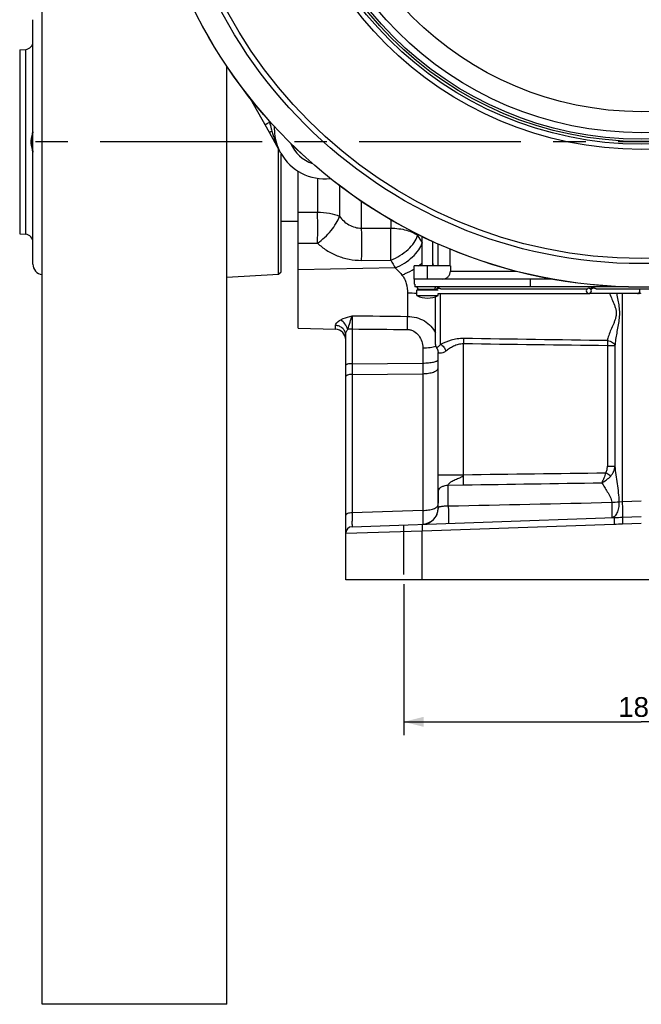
# Model space of a CAD drawing. Header units: millimetres. Extents: x 0 to 1189, y 0 to 841.
# Tile 3 of 68: x 139 to 233, y 267 to 416. Entities that reach past the tile are written whole.
import ezdxf

# ---------------------------------------------------------------- set-up
doc = ezdxf.new("R2010")
doc.units = ezdxf.units.MM
doc.header["$LTSCALE"] = 65.395
doc.linetypes.add('CENTER', pattern=[0.6, 0.375, -0.075, 0.075, -0.075])
doc.layers.get('0').update_dxf_attribs({"linetype": 'CONTINUOUS'})
doc.layers.add('3_ALL_AXES', color=7, linetype='CONTINUOUS')
doc.layers.add('LAY0001', color=7, linetype='CONTINUOUS')
doc.styles.get("Standard").update_dxf_attribs({"font": 'arial.ttf'})
doc.dimstyles.new('DIMSTYLE_2', dxfattribs={"dimtxt": 3, "dimasz": 3, "dimexe": 2, "dimexo": 1.5, "dimgap": 0.75, "dimtad": 1, "dimdec": 1, "dimlfac": 2.5, "dimdsep": 46, "dimtxsty": 'Standard', "dimblk": '_FILLED', "dimblk1": '_FILLED', "dimblk2": '_FILLED', "dimcen": 0.09, "dimadec": 1, "dimazin": 2, "dimtp": 0.5, "dimtm": 0.5, "dimtfac": 1, "dimtdec": 1, "dimtofl": 0, "dimtmove": 0, "dimatfit": 3, "dimldrblk": '_FILLED', "dimfxl": 0, "dimtolj": 1, "dimarcsym": 0})

# ---------------------------------------------------------------- blocks, each defined once
blk = doc.blocks.new('_FILLED')
at = {"color": 0, "linetype": 'ByBlock'}
blk.add_solid([(0, 0), (-1, 0.25), (-1, -0.25)], dxfattribs=at)
blk = doc.blocks.new('*D18')
at = {"color": 2, "linetype": 'Continuous'}
for p, q in [((197.1, 330.58), (197.1, 307.72)), ((269.1, 330.58), (269.1, 307.72)), ((197.1, 309.72), (233.1, 309.72)), ((269.1, 309.72), (233.1, 309.72))]:
    blk.add_line(p, q, dxfattribs=at)
at = {"color": 2, "linetype": 'Continuous', "xscale": 3, "yscale": 3, "zscale": 3, "rotation": 180}
blk.add_blockref('_FILLED', (197.1, 309.72), dxfattribs=at)
at = {"color": 2, "linetype": 'Continuous', "xscale": 3, "yscale": 3, "zscale": 3}
blk.add_blockref('_FILLED', (269.1, 309.72), dxfattribs=at)
at = {"color": 2, "linetype": 'Continuous', "insert": (233.1, 313.47), "char_height": 3, "width": 6.9926, "attachment_point": 2, "line_spacing_factor": 0.9}
blk.add_mtext('180', dxfattribs=at)

msp = doc.modelspace()

# ---------------------------------------------------------------- linework, layer by layer
at = {"color": 7, "linetype": 'Continuous'}
for p, q in [((142.3, 266.879), (142.3, 528.479)), ((140.9, 379.145), (140.9, 416.213)), ((138.898, 411.619), (139.804, 411.698)), ((138.898, 411.619), (138.898, 383.739)), ((170.3, 266.879), (170.3, 409.138)), ((176.736, 399.089), (173.897, 404.211)), ((178.121, 377.596), (178.121, 396.593)), ((178.5, 377.996), (178.5, 395.911)), ((138.898, 383.739), (139.804, 383.66)), ((204.1, 381.432), (204.1, 378.879)), ((178.121, 377.596), (178.5, 377.996)), ((204.169, 378.879), (198.7, 378.879)), ((198.7, 376.879), (198.7, 378.879)), ((204.169, 378.879), (204.169, 378.079)), ((170.3, 377.186), (178.121, 377.596)), ((219.513, 376.879), (198.7, 376.879)), ((216.266, 376.879), (216.266, 375.679)), ((198.758, 376.079), (198.7, 376.079)), ((198.758, 376.079), (198.758, 375.679)), ((230.816, 375.679), (198.758, 375.679)), ((202.219, 375.279), (199.18, 375.279)), ((202.1, 375.479), (202.246, 375.479)), ((202.1, 375.479), (202.1, 375.279)), ((225.95, 375.479), (225.676, 375.479)), ((232.803, 374.679), (225.154, 374.679)), ((188.3, 331.279), (188.3, 368.398)), ((202.3, 344.879), (202.3, 342.879)), ((189.265, 339.313), (228.988, 340.7)), ((277.9, 331.279), (188.3, 331.279)), ((170.3, 266.879), (142.3, 266.879))]:
    msp.add_line(p, q, dxfattribs=at)
at = {"color": 9, "linetype": 'Continuous'}
for p, q in [((139.804, 383.66), (139.804, 411.698)), ((176.548, 401.055), (176.77, 400.653)), ((184.037, 392.156), (184.037, 387.03)), ((187.374, 391.039), (187.374, 386.415)), ((190.71, 384.605), (190.71, 388.647)), ((195.133, 385.865), (195.133, 384.607)), ((190.71, 384.605), (195.133, 384.607)), ((199.203, 383.479), (199.203, 383.665)), ((199.887, 382.347), (199.9, 382.326)), ((199.887, 382.347), (199.9, 382.326)), ((190.71, 379.715), (195.133, 379.728)), ((200.7, 376.879), (200.7, 378.879)), ((204.169, 378.079), (214.084, 378.079)), ((202.3, 375.199), (199.1, 375.199)), ((186.755, 369.254), (186.755, 369.836)), ((189.265, 369.301), (189.265, 364.029)), ((189.265, 364.029), (199.983, 364.133)), ((189.265, 364.029), (189.265, 362.421)), ((189.265, 362.421), (199.983, 362.524)), ((189.265, 362.421), (189.265, 341.417)), ((230.258, 343.143), (233.1, 343.242)), ((199.983, 341.791), (189.265, 341.417)), ((230.263, 340.75), (233.1, 340.849)), ((199.881, 338.684), (228.988, 339.7)), ((230.266, 339.753), (233.1, 339.852)), ((188.3, 338.313), (199.881, 338.684)), ((199.881, 331.279), (199.881, 338.684))]:
    msp.add_line(p, q, dxfattribs=at)
at = {"color": 7, "linetype": 'Continuous'}
msp.add_circle((233.1, 451.279), 75.636, dxfattribs=at)
at = {"color": 9, "linetype": 'Continuous'}
for radius in [75.615, 72.065, 71.285, 54.744, 53.946, 52.215, 49.023]:
    msp.add_circle((233.1, 451.279), radius, dxfattribs=at)
at = {"color": 7, "linetype": 'Continuous'}
for centre, radius, start, end in [((139.7, 412.893), 1.2, 275, 360), ((185.1, 399.679), 5.6, 203.31746, 250.847), ((139.7, 382.464), 1.2, 0, 85), ((142.5, 379.145), 1.6, 180, 262.8153), ((199.5, 375.679), 0.4, 180, 270), ((199.18, 375.199), 0.08, 90, 180), ((201.9, 375.679), 0.4, 244.00521, 300), ((201.9, 375.679), 0.4, 330, 360), ((232.803, 375.079), 0.4, 42.20041, 48.72999), ((232.803, 375.079), 0.4, 270, 317.79959), ((186.7, 367.655), 1.6, 0.48113, 88), ((189.3, 338.313), 1, 92, 180)]:
    msp.add_arc(centre, radius, start, end, dxfattribs=at)
at = {"color": 9, "linetype": 'Continuous'}
for centre, radius, start, end in [((185.105, 399.68), 8.392, 172.41251, 173.33926), ((212.708, 408.959), 36.885, 193.01334, 194.57172), ((200.159, 405.718), 23.925, 194.62055, 195.5509), ((559.283, 600.151), 420.243, 211.03674, 211.21707), ((466.436, 537.455), 313.82, 210.17223, 210.41968), ((193.397, 375.976), 8.757, 19.3621, 22.27393), ((197.514, 290.037), 84.68, 88.92687, 89.89643), ((313.144, 370.311), 123.883, 179.53306, 180.46695)]:
    msp.add_arc(centre, radius, start, end, dxfattribs=at)
for points, knots in [([(176.77, 400.653), (176.682, 400.604), (176.554, 400.533), (176.392, 400.442), (176.29, 400.384), (176.215, 400.342), (176.166, 400.314), (176.137, 400.298), (176.116, 400.285), (176.098, 400.275), (176.092, 400.269), (176.084, 400.266), (176.085, 400.265)], [0, 0, 0, 0, 0.3837752, 0.5566333, 0.7079306, 0.8319662, 0.8822521, 0.9240678, 0.9570056, 0.9807707, 0.9951296, 1, 1, 1, 1]), ([(177.111, 399.304), (177.059, 399.275), (176.986, 399.234), (176.894, 399.182), (176.84, 399.151), (176.796, 399.126), (176.769, 399.109), (176.751, 399.1), (176.745, 399.094), (176.735, 399.092), (176.736, 399.089)], [0, 0, 0, 0, 0.4120557, 0.5845379, 0.7302514, 0.8465351, 0.9311706, 0.9611215, 0.9826158, 1, 1, 1, 1]), ([(184.037, 387.03), (184.646, 387.021), (185.782, 386.919), (186.89, 386.624), (187.374, 386.415)], [0, 0, 0, 0, 0.5361324, 1, 1, 1, 1]), ([(184.037, 382.335), (184.056, 383.097), (184.069, 384.662), (184.054, 386.227), (184.037, 387.03)], [0, 0, 0, 0, 0.4872508, 1, 1, 1, 1]), ([(184.037, 382.335), (184.416, 382.596), (185.142, 383.185), (186.092, 384.193), (186.86, 385.272), (187.24, 386.039), (187.374, 386.415)], [0, 0, 0, 0, 0.2584826, 0.5229694, 0.7755177, 1, 1, 1, 1]), ([(187.374, 386.415), (187.56, 386.151), (187.985, 385.654), (188.777, 385.061), (189.705, 384.68), (190.375, 384.6), (190.71, 384.605)], [0, 0, 0, 0, 0.2456313, 0.4937467, 0.7453103, 1, 1, 1, 1]), ([(190.71, 379.715), (190.73, 380.513), (190.745, 382.144), (190.729, 383.774), (190.71, 384.605)], [0, 0, 0, 0, 0.4897796, 1, 1, 1, 1]), ([(195.133, 379.728), (195.153, 380.525), (195.167, 382.151), (195.152, 383.778), (195.133, 384.607)], [0, 0, 0, 0, 0.4896218, 1, 1, 1, 1]), ([(195.133, 384.607), (195.546, 384.601), (196.347, 384.543), (197.473, 384.323), (198.435, 383.985), (198.984, 383.662), (199.203, 383.479)], [0, 0, 0, 0, 0.2889497, 0.5601847, 0.8002198, 1, 1, 1, 1]), ([(184.037, 382.335), (184.451, 381.927), (185.383, 381.181), (187.001, 380.347), (188.806, 379.827), (190.072, 379.713), (190.71, 379.715)], [0, 0, 0, 0, 0.2372511, 0.4840342, 0.7392506, 1, 1, 1, 1]), ([(195.133, 379.728), (195.615, 379.924), (196.538, 380.401), (197.742, 381.31), (198.671, 382.331), (199.088, 383.103), (199.203, 383.479)], [0, 0, 0, 0, 0.2749415, 0.545564, 0.7919984, 1, 1, 1, 1]), ([(195.816, 378.558), (196.301, 378.757), (197.228, 379.24), (198.434, 380.159), (199.362, 381.191), (199.776, 381.968), (199.887, 382.347)], [0, 0, 0, 0, 0.2752165, 0.5460957, 0.7924853, 1, 1, 1, 1]), ([(199.355, 378.879), (199.403, 378.914), (199.589, 379.054), (199.77, 379.2), (199.9, 379.314)], [0, 0, 0, 0, 0.2579872, 1, 1, 1, 1]), ([(195.816, 378.558), (195.904, 378.476), (196.255, 378.133), (196.586, 377.769), (196.824, 377.485)], [0, 0, 0, 0, 0.2446286, 1, 1, 1, 1]), ([(196.824, 377.485), (196.988, 377.551), (197.632, 377.829), (198.254, 378.16), (198.7, 378.437)], [0, 0, 0, 0, 0.2518369, 1, 1, 1, 1]), ([(196.824, 377.485), (196.978, 377.302), (197.247, 376.895), (197.6, 375.971), (197.667, 375.217), (197.667, 374.717)], [0, 0, 0, 0, 0.2430403, 0.4914598, 1, 1, 1, 1]), ([(232.517, 374.679), (232.616, 374.679), (232.824, 374.768), (232.903, 374.977), (232.903, 375.079)], [0, 0, 0, 0, 0.4938725, 1, 1, 1, 1]), ([(232.903, 375.079), (232.903, 375.135), (232.88, 375.248), (232.813, 375.342), (232.772, 375.379)], [0, 0, 0, 0, 0.5026658, 1, 1, 1, 1]), ([(186.755, 369.836), (186.755, 369.909), (186.812, 370.071), (186.985, 370.286), (187.236, 370.498), (187.436, 370.622), (187.546, 370.681)], [0, 0, 0, 0, 0.1816109, 0.4117847, 0.6880374, 1, 1, 1, 1]), ([(187.546, 370.681), (187.674, 370.751), (188.229, 371.012), (188.818, 371.187), (189.265, 371.321)], [0, 0, 0, 0, 0.2387626, 1, 1, 1, 1]), ([(188.604, 369.243), (188.521, 369.536), (188.236, 370.084), (187.799, 370.521), (187.546, 370.681)], [0, 0, 0, 0, 0.504531, 1, 1, 1, 1]), ([(188.604, 369.243), (188.748, 369.597), (188.972, 370.29), (189.161, 370.992), (189.265, 371.321)], [0, 0, 0, 0, 0.5263509, 1, 1, 1, 1]), ([(188.3, 368.398), (188.3, 368.582), (188.217, 368.959), (187.87, 369.431), (187.359, 369.748), (186.958, 369.83), (186.755, 369.836)], [0, 0, 0, 0, 0.2379175, 0.4829659, 0.737922, 1, 1, 1, 1]), ([(188.3, 368.398), (188.3, 368.539), (188.378, 368.838), (188.514, 369.109), (188.604, 369.243)], [0, 0, 0, 0, 0.4664581, 1, 1, 1, 1]), ([(189.265, 369.301), (189.204, 369.301), (188.983, 369.295), (188.761, 369.275), (188.604, 369.243)], [0, 0, 0, 0, 0.2741299, 1, 1, 1, 1]), ([(189.265, 364.029), (189.141, 364.028), (188.911, 364.018), (188.644, 363.983), (188.468, 363.939), (188.372, 363.904), (188.3, 363.857), (188.3, 363.821)], [0, 0, 0, 0, 0.3673267, 0.6790379, 0.8007425, 0.8947912, 1, 1, 1, 1]), ([(189.265, 362.421), (189.14, 362.419), (188.909, 362.402), (188.639, 362.344), (188.466, 362.271), (188.359, 362.206), (188.3, 362.128), (188.3, 362.079)], [0, 0, 0, 0, 0.3461294, 0.6444232, 0.7649627, 0.8632443, 1, 1, 1, 1]), ([(230.263, 340.75), (230.267, 340.758), (230.272, 340.783), (230.281, 340.859), (230.287, 341.003), (230.292, 341.231), (230.293, 341.526), (230.29, 341.878), (230.28, 342.423), (230.268, 342.85), (230.258, 343.143)], [0, 0, 0, 0, 0.0113455, 0.0311683, 0.0958951, 0.1922387, 0.3168864, 0.465493, 0.6328643, 1, 1, 1, 1]), ([(189.265, 341.417), (189.14, 341.415), (188.909, 341.398), (188.639, 341.34), (188.466, 341.267), (188.359, 341.202), (188.3, 341.124), (188.3, 341.075)], [0, 0, 0, 0, 0.3461294, 0.6444232, 0.7649627, 0.8632443, 1, 1, 1, 1]), ([(189.265, 341.417), (189.263, 341.269), (189.261, 340.984), (189.259, 340.579), (189.257, 340.218), (189.257, 339.95), (189.257, 339.764), (189.257, 339.648), (189.258, 339.548), (189.259, 339.466), (189.26, 339.402), (189.261, 339.359), (189.262, 339.335), (189.263, 339.323), (189.264, 339.317), (189.264, 339.313), (189.265, 339.313)], [0, 0, 0, 0, 0.2112238, 0.4054315, 0.5781047, 0.7252057, 0.7880691, 0.8433044, 0.8905893, 0.9296508, 0.9602636, 0.9822515, 0.9899727, 0.9954974, 0.9988262, 1, 1, 1, 1]), ([(228.988, 340.7), (228.987, 340.7), (228.984, 340.691), (228.982, 340.678), (228.979, 340.653), (228.977, 340.604), (228.974, 340.52), (228.974, 340.398), (228.975, 340.248), (228.979, 340.013), (228.984, 339.828), (228.988, 339.7)], [0, 0, 0, 0, 0.0058924, 0.0206451, 0.0446595, 0.0777911, 0.170163, 0.2943299, 0.4455645, 0.6180898, 1, 1, 1, 1]), ([(230.263, 340.75), (230.259, 340.741), (230.257, 340.708), (230.253, 340.645), (230.252, 340.549), (230.251, 340.427), (230.252, 340.28), (230.256, 340.053), (230.261, 339.875), (230.266, 339.753)], [0, 0, 0, 0, 0.0311103, 0.0958417, 0.1921919, 0.3168467, 0.4654614, 0.6328443, 1, 1, 1, 1]), ([(199.881, 339.683), (199.879, 339.683), (199.876, 339.674), (199.874, 339.662), (199.872, 339.637), (199.869, 339.587), (199.867, 339.504), (199.866, 339.381), (199.867, 339.232), (199.871, 338.996), (199.876, 338.811), (199.881, 338.684)], [0, 0, 0, 0, 0.0058928, 0.0206455, 0.0446598, 0.0777914, 0.1701631, 0.2943299, 0.4455645, 0.6180898, 1, 1, 1, 1])]:
    msp.add_open_spline(points, degree=3, knots=knots, dxfattribs=at)
at = {"color": 2, "linetype": 'Continuous'}
msp.add_open_spline([(140.9, 399.228), (140.9, 399.195), (140.895, 399.116), (140.862, 398.946), (140.806, 398.747), (140.742, 398.54), (140.68, 398.335), (140.631, 398.138), (140.597, 397.95), (140.58, 397.769), (140.58, 397.59), (140.597, 397.409), (140.631, 397.221), (140.68, 397.024), (140.741, 396.819), (140.806, 396.612), (140.862, 396.412), (140.895, 396.242), (140.9, 396.163), (140.9, 396.129)], degree=3, dxfattribs=at)
at = {"color": 7, "linetype": 'Continuous'}
for points, knots in [([(140.886, 396.204), (140.871, 396.317), (140.827, 396.55), (140.73, 397.037), (140.653, 397.679), (140.73, 398.321), (140.827, 398.807), (140.871, 399.04), (140.886, 399.153)], [0, 0, 0, 0, 0.1145159, 0.2389056, 0.4999904, 0.7610803, 0.885476, 1, 1, 1, 1]), ([(202.966, 376.879), (203.122, 376.879), (203.438, 376.941), (203.838, 377.208), (204.106, 377.607), (204.169, 377.923), (204.169, 378.079)], [0, 0, 0, 0, 0.2500084, 0.5000131, 0.7500099, 1, 1, 1, 1]), ([(201.594, 375.279), (201.633, 375.279), (201.717, 375.303), (201.815, 375.395), (201.878, 375.527), (201.892, 375.627), (201.892, 375.679)], [0, 0, 0, 0, 0.215602, 0.4527756, 0.7174345, 1, 1, 1, 1]), ([(225.154, 375.479), (225.055, 375.479), (224.847, 375.39), (224.767, 375.18), (224.767, 375.079)], [0, 0, 0, 0, 0.4938725, 1, 1, 1, 1]), ([(224.767, 375.079), (224.767, 374.977), (224.847, 374.768), (225.055, 374.679), (225.154, 374.679)], [0, 0, 0, 0, 0.5061275, 1, 1, 1, 1]), ([(225.54, 375.079), (225.54, 375.18), (225.461, 375.39), (225.253, 375.479), (225.154, 375.479)], [0, 0, 0, 0, 0.5061275, 1, 1, 1, 1]), ([(225.154, 374.679), (225.253, 374.679), (225.461, 374.768), (225.54, 374.977), (225.54, 375.079)], [0, 0, 0, 0, 0.4938725, 1, 1, 1, 1]), ([(225.487, 375.379), (225.472, 375.379), (225.432, 375.402), (225.364, 375.436), (225.274, 375.47), (225.207, 375.479), (225.174, 375.479)], [0, 0, 0, 0, 0.1425455, 0.395528, 0.6969481, 1, 1, 1, 1]), ([(225.619, 375.379), (225.606, 375.379), (225.578, 375.411), (225.55, 375.511), (225.541, 375.608), (225.541, 375.679)], [0, 0, 0, 0, 0.1168991, 0.3344586, 1, 1, 1, 1]), ([(225.696, 375.679), (225.696, 375.608), (225.687, 375.511), (225.659, 375.411), (225.631, 375.379), (225.619, 375.379)], [0, 0, 0, 0, 0.6655409, 0.8831006, 1, 1, 1, 1]), ([(226.264, 375.379), (226.248, 375.379), (226.208, 375.402), (226.14, 375.436), (226.051, 375.47), (225.984, 375.479), (225.95, 375.479)], [0, 0, 0, 0, 0.142546, 0.3954949, 0.6969165, 1, 1, 1, 1])]:
    msp.add_open_spline(points, degree=3, knots=knots, dxfattribs=at)
for points in [[(140.886, 399.153), (140.891, 399.198), (140.896, 399.243), (140.898, 399.288)], [(140.898, 396.069), (140.896, 396.114), (140.891, 396.159), (140.886, 396.204)]]:
    msp.add_open_spline(points, degree=3, dxfattribs=at)
at = {"color": 9, "linetype": 'Continuous'}
for points in [[(189.265, 371.321), (192.065, 371.284), (194.866, 371.249), (197.667, 371.214)], [(189.265, 369.301), (192.065, 369.276), (194.866, 369.251), (197.667, 369.226)], [(228.988, 340.7), (229.413, 340.715), (229.838, 340.735), (230.263, 340.75)], [(228.988, 339.7), (229.414, 339.715), (229.84, 339.738), (230.266, 339.753)]]:
    msp.add_open_spline(points, degree=3, dxfattribs=at)
at = {"color": 2, "linetype": 'Continuous'}
for points, knots in [([(202.018, 340.958), (202.02, 340.961), (202.034, 340.989), (202.067, 341.053), (202.121, 341.173), (202.176, 341.32), (202.227, 341.491), (202.268, 341.681), (202.294, 341.881), (202.3, 342.017), (202.3, 342.085)], [0, 0, 0, 0, 0.0201354, 0.160116, 0.3000967, 0.4400774, 0.580058, 0.7200387, 0.8600193, 1, 1, 1, 1]), ([(202.135, 341.211), (202.13, 341.2), (202.11, 341.148), (202.075, 341.069), (202.027, 340.974), (202.003, 340.928), (201.968, 340.868), (201.996, 340.917), (202.026, 340.971), (202.018, 340.958)], [0, 0, 0, 0, 0.0791825, 0.3682702, 0.5906828, 0.7367293, 0.8083129, 0.8798156, 1, 1, 1, 1]), ([(199.983, 339.687), (200.066, 339.69), (200.228, 339.704), (200.458, 339.747), (200.665, 339.808), (200.829, 339.87), (200.965, 339.934), (201.028, 339.966), (201.117, 340.017), (201.028, 339.966), (200.993, 339.949), (200.96, 339.932), (200.953, 339.929)], [0, 0, 0, 0, 0.1861227, 0.3667847, 0.53024, 0.6684292, 0.7740886, 0.8442458, 0.8791728, 0.9141104, 0.9842734, 1, 1, 1, 1]), ([(200.953, 339.929), (200.922, 339.914), (200.842, 339.877), (200.709, 339.824), (200.61, 339.793), (200.576, 339.783)], [0, 0, 0, 0, 0.3573361, 0.7891585, 1, 1, 1, 1])]:
    msp.add_open_spline(points, degree=3, knots=knots, dxfattribs=at)
at = {"layer": '3_ALL_AXES', "color": 7, "linetype": 'Continuous'}
for p, q in [((178.453, 395.994), (176.736, 399.089)), ((181.1, 369.451), (181.1, 393.217)), ((178.5, 385.679), (181.1, 385.679)), ((199.9, 378.879), (199.9, 383.328)), ((201.5, 378.879), (201.5, 382.566)), ((198.7, 376.879), (198.7, 376.079)), ((199.1, 374.379), (199.1, 375.199)), ((202.246, 375.479), (202.476, 375.479)), ((202.701, 375.379), (224.899, 375.379)), ((225.487, 375.379), (225.619, 375.379)), ((226.264, 375.379), (239.935, 375.379)), ((199.1, 374.379), (202.3, 374.379)), ((202.3, 374.679), (225.154, 374.679)), ((202.3, 374.379), (202.3, 374.679))]:
    msp.add_line(p, q, dxfattribs=at)
at = {"layer": '3_ALL_AXES', "color": 2, "linetype": 'CENTER'}
for p, q in [((254.1, 397.679), (140.551, 397.679)), ((197.1, 332.079), (197.1, 339.586))]:
    msp.add_line(p, q, dxfattribs=at)
at = {"layer": '3_ALL_AXES', "color": 9, "linetype": 'Continuous'}
for p, q in [((181.1, 387.026), (184.037, 387.03)), ((181.1, 382.323), (184.037, 382.335)), ((195.816, 378.558), (181.1, 378.263))]:
    msp.add_line(p, q, dxfattribs=at)
at = {"layer": '3_ALL_AXES', "color": 7, "linetype": 'Continuous'}
for radius in [53.536, 53.188]:
    msp.add_circle((233.1, 451.279), radius, dxfattribs=at)
for centre, radius, start, end in [((185.136, 399.679), 7.657, 177.41336, 179.99818), ((185.135, 399.679), 7.655, 180.00111, 202.37942), ((181.816, 398.314), 4.067, 202.39676, 209.01846), ((185.1, 399.679), 7.6, 209.00545, 276.53724), ((202.7, 375.679), 0.3, 180, 221.81031), ((200.7, 377.379), 3.4, 241.92751, 298.07249)]:
    msp.add_arc(centre, radius, start, end, dxfattribs=at)
at = {"layer": '3_ALL_AXES', "color": 9, "linetype": 'Continuous'}
msp.add_open_spline([(177.111, 399.304), (177.173, 399.085), (177.437, 398.221), (177.766, 397.375), (178.056, 396.764)], degree=3, knots=[0, 0, 0, 0, 0.2516552, 1, 1, 1, 1], dxfattribs=at)
at = {"layer": '3_ALL_AXES', "color": 7, "linetype": 'Continuous'}
msp.add_open_spline([(202.701, 375.379), (202.641, 375.379), (202.555, 375.406), (202.491, 375.461), (202.476, 375.479)], degree=3, knots=[0, 0, 0, 0, 0.7192655, 1, 1, 1, 1], dxfattribs=at)
at = {"layer": 'LAY0001', "color": 7, "linetype": 'Continuous'}
for p, q in [((202.3, 378.879), (202.3, 382.207)), ((201.9, 366.941), (201.9, 374.201)), ((181.1, 369.451), (186.755, 369.254)), ((202.299, 365.767), (202.3, 365.743)), ((202.3, 342.085), (202.3, 365.743))]:
    msp.add_line(p, q, dxfattribs=at)
at = {"layer": 'LAY0001', "color": 9, "linetype": 'Continuous'}
for p, q in [((197.667, 374.717), (197.667, 371.214)), ((202.672, 366.971), (202.672, 374.679)), ((230.258, 343.143), (230.258, 374.679)), ((199.983, 366.444), (199.983, 364.133)), ((206.16, 347.208), (206.16, 367.047)), ((229.11, 366.76), (227.963, 366.76)), ((227.963, 366.76), (227.963, 348.502)), ((229.11, 366.76), (229.11, 348.502)), ((199.983, 362.524), (199.983, 341.791)), ((227.963, 348.502), (229.11, 348.502)), ((202.3, 347.208), (206.16, 347.208)), ((203.844, 345.61), (206.16, 345.649)), ((203.844, 342.46), (203.844, 345.61)), ((229.711, 343.085), (230.258, 343.143))]:
    msp.add_line(p, q, dxfattribs=at)
at = {"layer": 'LAY0001', "color": 7, "linetype": 'Continuous'}
msp.add_lwpolyline([(202.06, 366.46), (202.092, 366.416), (202.127, 366.361), (202.162, 366.3), (202.194, 366.234), (202.223, 366.163), (202.248, 366.089), (202.269, 366.011), (202.285, 365.931), (202.295, 365.849), (202.299, 365.767)], dxfattribs=at)
for centre, radius, start, end in [((202.7, 366.941), 0.8, 180, 216.95765), ((199.9, 342.085), 2.4, 272.50502, 360)]:
    msp.add_arc(centre, radius, start, end, dxfattribs=at)
at = {"layer": 'LAY0001', "color": 9, "linetype": 'Continuous'}
for centre, radius, start, end in [((34.148, 8421.382), 8080.703, 271.2033091, 271.3790011), ((224.74, 415.811), 72.895, 273.04801, 273.90979)]:
    msp.add_arc(centre, radius, start, end, dxfattribs=at)
for points, knots in [([(228.291, 374.679), (228.404, 374.391), (228.658, 373.811), (228.982, 373.081), (229.197, 372.46), (229.303, 371.97), (229.312, 371.465), (229.217, 370.971), (229.062, 370.499), (228.818, 369.899), (228.495, 369.186), (228.156, 368.361), (227.999, 367.805), (227.963, 367.534)], [0, 0, 0, 0, 0.1226304, 0.2510622, 0.3166875, 0.3828813, 0.4492941, 0.5155488, 0.5812791, 0.6462055, 0.7725299, 0.8917446, 1, 1, 1, 1]), ([(229.372, 374.679), (229.431, 374.35), (229.556, 373.691), (229.726, 372.695), (229.808, 371.681), (229.727, 370.666), (229.557, 369.67), (229.37, 368.688), (229.204, 367.722), (229.128, 367.079), (229.11, 366.76)], [0, 0, 0, 0, 0.1252126, 0.2516799, 0.3787052, 0.5057315, 0.6322021, 0.7574206, 0.8804903, 1, 1, 1, 1]), ([(197.667, 371.214), (198.119, 371.207), (199.011, 371.084), (200.238, 370.577), (201.247, 369.778), (201.724, 369.08), (201.901, 368.711)], [0, 0, 0, 0, 0.2624966, 0.5172794, 0.7622497, 1, 1, 1, 1]), ([(197.667, 369.226), (197.67, 369.401), (197.678, 370.063), (197.677, 370.726), (197.667, 371.214)], [0, 0, 0, 0, 0.2634051, 1, 1, 1, 1]), ([(197.667, 369.226), (197.835, 369.224), (198.172, 369.176), (198.791, 368.911), (199.418, 368.332), (199.876, 367.436), (199.983, 366.773), (199.983, 366.444)], [0, 0, 0, 0, 0.1268774, 0.2532412, 0.5030483, 0.7517366, 1, 1, 1, 1]), ([(206.16, 367.857), (205.838, 367.862), (205.2, 367.817), (204.017, 367.549), (203.191, 367.213), (202.672, 366.971)], [0, 0, 0, 0, 0.2666297, 0.5259706, 1, 1, 1, 1]), ([(206.16, 367.857), (206.161, 367.798), (206.164, 367.528), (206.163, 367.258), (206.16, 367.047)], [0, 0, 0, 0, 0.218459, 1, 1, 1, 1]), ([(227.963, 367.534), (228.104, 367.522), (228.376, 367.467), (228.734, 367.298), (228.999, 367.063), (229.095, 366.859), (229.11, 366.76)], [0, 0, 0, 0, 0.2891846, 0.5598471, 0.7971514, 1, 1, 1, 1]), ([(227.963, 367.534), (227.963, 367.477), (227.966, 367.219), (227.965, 366.961), (227.963, 366.76)], [0, 0, 0, 0, 0.2218975, 1, 1, 1, 1]), ([(199.983, 366.444), (200.358, 366.447), (200.893, 366.474), (201.546, 366.573), (201.824, 366.64), (201.944, 366.681)], [0, 0, 0, 0, 0.5682949, 0.808025, 1, 1, 1, 1]), ([(202.672, 366.971), (202.588, 366.869), (202.442, 366.714), (202.256, 366.561), (202.153, 366.494), (202.106, 366.469), (202.08, 366.459), (202.063, 366.457), (202.06, 366.46)], [0, 0, 0, 0, 0.4882686, 0.7925582, 0.8863572, 0.9486844, 0.9848344, 1, 1, 1, 1]), ([(203.477, 365.951), (203.334, 365.844), (203.069, 365.686), (202.716, 365.606), (202.507, 365.63), (202.403, 365.665), (202.34, 365.703), (202.308, 365.727), (202.301, 365.739)], [0, 0, 0, 0, 0.4175247, 0.7158706, 0.8245577, 0.9090895, 0.968835, 1, 1, 1, 1]), ([(202.672, 366.971), (202.863, 366.877), (203.205, 366.572), (203.413, 366.171), (203.477, 365.951)], [0, 0, 0, 0, 0.4818636, 1, 1, 1, 1]), ([(206.16, 367.047), (205.895, 367.052), (205.371, 366.984), (204.657, 366.708), (204.033, 366.35), (203.654, 366.084), (203.477, 365.951)], [0, 0, 0, 0, 0.2698235, 0.5296032, 0.774508, 1, 1, 1, 1]), ([(199.983, 364.133), (200.281, 364.135), (200.714, 364.154), (201.261, 364.217), (201.608, 364.276), (201.892, 364.348), (202.085, 364.419), (202.197, 364.485), (202.266, 364.54), (202.3, 364.596), (202.3, 364.631)], [0, 0, 0, 0, 0.3658918, 0.5310068, 0.6765158, 0.7977446, 0.8914246, 0.927613, 0.9570278, 1, 1, 1, 1]), ([(202.301, 365.739), (202.301, 365.739), (202.3, 365.741), (202.3, 365.742), (202.3, 365.743)], [0, 0, 0, 0, 0.5717009, 1, 1, 1, 1]), ([(199.983, 364.133), (199.983, 363.997), (199.984, 363.461), (199.984, 362.924), (199.983, 362.524)], [0, 0, 0, 0, 0.2535991, 1, 1, 1, 1]), ([(199.983, 362.524), (200.282, 362.528), (200.717, 362.56), (201.263, 362.663), (201.611, 362.762), (201.899, 362.882), (202.116, 363.018), (202.261, 363.169), (202.3, 363.29), (202.3, 363.345)], [0, 0, 0, 0, 0.3448711, 0.5019939, 0.6423992, 0.7625002, 0.8604231, 0.9373125, 1, 1, 1, 1]), ([(227.706, 347.478), (227.799, 347.629), (227.925, 347.969), (227.963, 348.324), (227.963, 348.502)], [0, 0, 0, 0, 0.4995077, 1, 1, 1, 1]), ([(228.471, 346.997), (228.66, 347.203), (228.968, 347.678), (229.095, 348.229), (229.11, 348.502)], [0, 0, 0, 0, 0.5061184, 1, 1, 1, 1]), ([(229.11, 348.502), (229.133, 348.061), (229.238, 347.17), (229.437, 345.83), (229.63, 344.468), (229.702, 343.547), (229.711, 343.085)], [0, 0, 0, 0, 0.2429369, 0.4928364, 0.7457844, 1, 1, 1, 1]), ([(203.844, 345.61), (203.842, 345.713), (203.986, 345.917), (204.256, 346.12), (204.576, 346.304), (204.912, 346.462), (205.257, 346.609), (205.547, 346.725), (205.775, 346.832), (205.985, 346.942), (206.157, 347.088), (206.16, 347.208)], [0, 0, 0, 0, 0.1068302, 0.2299025, 0.3573725, 0.4862988, 0.615784, 0.7454924, 0.8103757, 0.8752474, 1, 1, 1, 1]), ([(206.16, 345.649), (206.162, 345.764), (206.168, 346.284), (206.165, 346.804), (206.16, 347.208)], [0, 0, 0, 0, 0.221365, 1, 1, 1, 1]), ([(227.706, 347.478), (227.624, 347.208), (227.444, 346.7), (227.223, 346.208), (227.104, 345.98)], [0, 0, 0, 0, 0.5235405, 1, 1, 1, 1]), ([(227.104, 345.98), (227.357, 346.109), (227.845, 346.409), (228.277, 346.786), (228.471, 346.997)], [0, 0, 0, 0, 0.4981352, 1, 1, 1, 1]), ([(228.471, 346.997), (228.42, 347.03), (228.166, 347.193), (227.91, 347.352), (227.706, 347.478)], [0, 0, 0, 0, 0.2027389, 1, 1, 1, 1]), ([(202.362, 344.853), (202.465, 345.088), (202.813, 345.379), (203.357, 345.566), (203.679, 345.607), (203.844, 345.61)], [0, 0, 0, 0, 0.4448244, 0.7138472, 1, 1, 1, 1]), ([(227.105, 345.98), (227.227, 345.755), (227.51, 345.303), (227.962, 344.617), (228.401, 343.88), (228.593, 343.313), (228.616, 343.019)], [0, 0, 0, 0, 0.2297648, 0.477335, 0.735761, 1, 1, 1, 1]), ([(202.3, 344.565), (202.3, 344.638), (202.316, 344.738), (202.352, 344.83), (202.362, 344.853)], [0, 0, 0, 0, 0.7439544, 1, 1, 1, 1]), ([(199.983, 341.791), (200.282, 341.795), (200.717, 341.827), (201.263, 341.93), (201.611, 342.029), (201.899, 342.149), (202.116, 342.285), (202.261, 342.436), (202.3, 342.557), (202.3, 342.611)], [0, 0, 0, 0, 0.3448711, 0.5019939, 0.6423992, 0.7625002, 0.8604231, 0.9373125, 1, 1, 1, 1]), ([(203.844, 342.46), (203.636, 342.449), (203.338, 342.428), (202.961, 342.39), (202.729, 342.359), (202.543, 342.319), (202.405, 342.271), (202.312, 342.192), (202.3, 342.119), (202.3, 342.085)], [0, 0, 0, 0, 0.3720283, 0.5366165, 0.6781758, 0.7920721, 0.8768827, 0.9390172, 1, 1, 1, 1]), ([(203.844, 342.46), (203.85, 342.294), (203.862, 341.965), (203.874, 341.483), (203.883, 341.034), (203.886, 340.636), (203.884, 340.344), (203.879, 340.15), (203.875, 340.036), (203.869, 339.948), (203.863, 339.881), (203.856, 339.846), (203.849, 339.822), (203.844, 339.822)], [0, 0, 0, 0, 0.1891379, 0.3739578, 0.5464624, 0.6991777, 0.8254967, 0.8770069, 0.9199859, 0.9539821, 0.9786623, 0.9938604, 1, 1, 1, 1]), ([(229.711, 343.085), (229.719, 342.782), (229.682, 342.207), (229.499, 341.537), (229.267, 341.112), (229.074, 340.881), (228.856, 340.73), (228.693, 340.689), (228.616, 340.687)], [0, 0, 0, 0, 0.3202215, 0.6038146, 0.7241369, 0.8284098, 0.9185343, 1, 1, 1, 1]), ([(228.616, 343.019), (228.621, 342.866), (228.63, 342.567), (228.641, 342.134), (228.647, 341.736), (228.65, 341.388), (228.648, 341.135), (228.645, 340.968), (228.641, 340.87), (228.637, 340.795), (228.632, 340.737), (228.626, 340.708), (228.621, 340.687), (228.616, 340.687)], [0, 0, 0, 0, 0.1961788, 0.3839951, 0.5565144, 0.7073586, 0.8309594, 0.8810811, 0.9227818, 0.9556884, 0.9795274, 0.994168, 1, 1, 1, 1]), ([(199.983, 341.791), (199.988, 341.547), (199.996, 341.098), (200.002, 340.5), (200.001, 340.062), (199.999, 339.827), (199.993, 339.742)], [0, 0, 0, 0, 0.3579069, 0.6562461, 0.875124, 1, 1, 1, 1]), ([(199.993, 339.742), (199.992, 339.736), (199.991, 339.72), (199.99, 339.703), (199.987, 339.693)], [0, 0, 0, 0, 0.3411099, 1, 1, 1, 1])]:
    msp.add_open_spline(points, degree=3, knots=knots, dxfattribs=at)
for points in [[(227.963, 367.534), (220.695, 367.639), (213.427, 367.746), (206.16, 367.857)], [(227.963, 366.76), (220.695, 366.853), (213.427, 366.949), (206.16, 367.047)], [(206.16, 347.208), (213.342, 347.301), (220.524, 347.391), (227.706, 347.478)], [(206.16, 345.649), (213.141, 345.763), (220.123, 345.874), (227.105, 345.98)]]:
    msp.add_open_spline(points, degree=3, dxfattribs=at)

# ---------------------------------------------------------------- dimensions: what is measured, and where the dimension line sits
at = {"color": 2, "linetype": 'Continuous'}
dim = msp.add_linear_dim(base=(269.1, 309.721), p1=(197.1, 332.079), p2=(269.1, 332.079), dimstyle='DIMSTYLE_2', dxfattribs=at)
dim.commit()
dim.dimension.update_dxf_attribs({"geometry": '*D18', "text_midpoint": (233.228, 309.721), "dimtype": 160})

doc.saveas('drawing.dxf')
